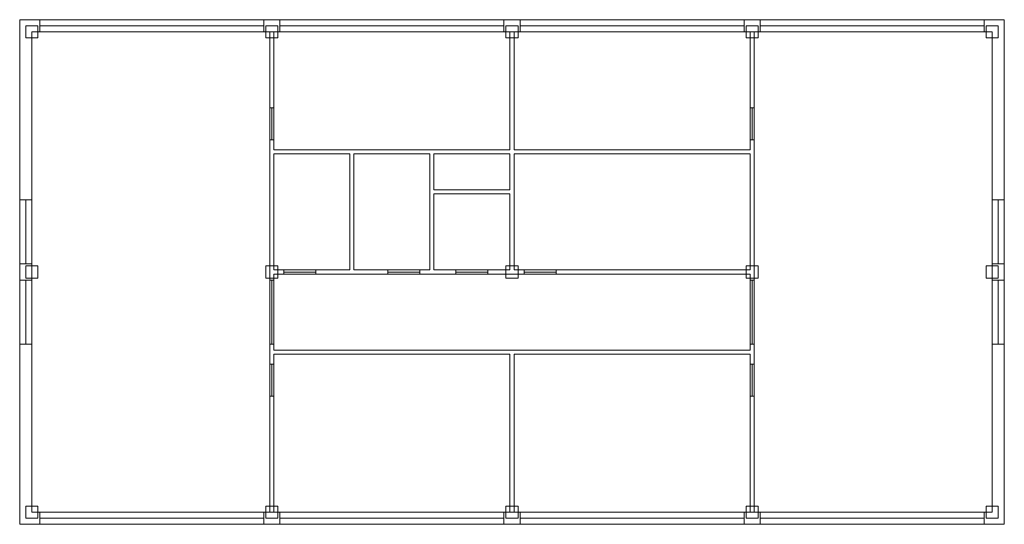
# Model space of a CAD drawing. Header units: millimetres. Extents: x -0.3 to 24.3, y -0.3 to 12.3.
import ezdxf

# ---------------------------------------------------------------- set-up
doc = ezdxf.new("R2010")
doc.units = ezdxf.units.MM
for name, color, linetype, lineweight in [('COLUMN', 41, 'Continuous', 9), ('DOOR', 32, 'Continuous', 15), ('EXTERNAL_WALL', 8, 'Continuous', 0), ('PARTITION', 8, 'Continuous', 0), ('SCREED', 65, 'Continuous', 0), ('WINDOW', 150, 'Continuous', 15)]:
    doc.layers.add(name, color=color, linetype=linetype, lineweight=lineweight)

msp = doc.modelspace()

# ---------------------------------------------------------------- linework, layer by layer
at = {"layer": 'COLUMN', "color": 36, "lineweight": 0, "true_color": 0x874e01}
for points in [[(-0.15, 11.85), (0.15, 11.85), (0.15, 12.15), (-0.15, 12.15), (-0.15, 11.85)], [(5.85, 11.85), (6.15, 11.85), (6.15, 12.15), (5.85, 12.15), (5.85, 11.85)], [(11.85, 11.85), (12.15, 11.85), (12.15, 12.15), (11.85, 12.15), (11.85, 11.85)], [(17.85, 11.85), (18.15, 11.85), (18.15, 12.15), (17.85, 12.15), (17.85, 11.85)], [(23.85, 11.85), (24.15, 11.85), (24.15, 12.15), (23.85, 12.15), (23.85, 11.85)], [(-0.15, 5.85), (0.15, 5.85), (0.15, 6.15), (-0.15, 6.15), (-0.15, 5.85)], [(5.85, 5.85), (6.15, 5.85), (6.15, 6.15), (5.85, 6.15), (5.85, 5.85)], [(11.85, 5.85), (12.15, 5.85), (12.15, 6.15), (11.85, 6.15), (11.85, 5.85)], [(17.85, 5.85), (18.15, 5.85), (18.15, 6.15), (17.85, 6.15), (17.85, 5.85)], [(23.85, 5.85), (24.15, 5.85), (24.15, 6.15), (23.85, 6.15), (23.85, 5.85)], [(-0.15, -0.15), (0.15, -0.15), (0.15, 0.15), (-0.15, 0.15), (-0.15, -0.15)], [(5.85, -0.15), (6.15, -0.15), (6.15, 0.15), (5.85, 0.15), (5.85, -0.15)], [(11.85, -0.15), (12.15, -0.15), (12.15, 0.15), (11.85, 0.15), (11.85, -0.15)], [(17.85, -0.15), (18.15, -0.15), (18.15, 0.15), (17.85, 0.15), (17.85, -0.15)], [(23.85, -0.15), (24.15, -0.15), (24.15, 0.15), (23.85, 0.15), (23.85, -0.15)]]:
    msp.add_lwpolyline(points, close=True, dxfattribs=at)
at = {"layer": 'DOOR', "color": 36, "lineweight": 0, "true_color": 0x874e01}
for p, q in [((6.05, 10.1), (5.95, 10.1)), ((18.05, 10.1), (17.95, 10.1)), ((6.05, 9.3), (5.95, 9.3)), ((18.05, 9.3), (17.95, 9.3)), ((-0.3, 7.8), (0, 7.8)), ((24.3, 7.8), (24, 7.8)), ((-0.3, 6.2), (0, 6.2)), ((24.3, 6.2), (24, 6.2)), ((6.3, 6.05), (6.3, 5.95)), ((7.1, 6.05), (7.1, 5.95)), ((8.9, 6.05), (8.9, 5.95)), ((9.7, 6.05), (9.7, 5.95)), ((10.6, 6.05), (10.6, 5.95)), ((11.4, 6.05), (11.4, 5.95)), ((12.3, 6.05), (12.3, 5.95)), ((13.1, 6.05), (13.1, 5.95)), ((-0.3, 5.8), (0, 5.8)), ((6.05, 5.8), (5.95, 5.8)), ((18.05, 5.8), (17.95, 5.8)), ((24.3, 5.8), (24, 5.8)), ((-0.3, 4.2), (0, 4.2)), ((6.05, 4.2), (5.95, 4.2)), ((18.05, 4.2), (17.95, 4.2)), ((24.3, 4.2), (24, 4.2)), ((6.05, 3.7), (5.95, 3.7)), ((18.05, 3.7), (17.95, 3.7)), ((6.05, 2.9), (5.95, 2.9)), ((18.05, 2.9), (17.95, 2.9))]:
    msp.add_line(p, q, dxfattribs=at)
for points in [[(6, 10.1), (6, 9.3)], [(18, 10.1), (18, 9.3)], [(-0.15, 6.2), (-0.15, 7.8)], [(24.15, 7.8), (24.15, 6.2)], [(6.3, 6), (7.1, 6)], [(8.9, 6), (9.7, 6)], [(10.6, 6), (11.4, 6)], [(12.3, 6), (13.1, 6)], [(-0.15, 4.2), (-0.15, 5.8)], [(6, 5.8), (6, 4.2)], [(18, 5.8), (18, 4.2)], [(24.15, 5.8), (24.15, 4.2)], [(6, 3.7), (6, 2.9)], [(18, 3.7), (18, 2.9)]]:
    msp.add_lwpolyline(points, dxfattribs=at)
at = {"layer": 'EXTERNAL_WALL', "color": 36, "true_color": 0x874e01}
for p, q in [((6, 12.3), (-0.3, 12.3)), ((-0.3, 12.3), (-0.3, 12)), ((12, 12.3), (6, 12.3)), ((18, 12.3), (12, 12.3)), ((24.3, 12.3), (18, 12.3)), ((24.3, 12.3), (24.3, 12)), ((-0.3, 12), (-0.3, 0)), ((5.95, 12), (0, 12)), ((0, 12), (0, 0)), ((11.95, 12), (6.05, 12)), ((17.95, 12), (12.05, 12)), ((24, 12), (18.05, 12)), ((24, 0), (24, 12)), ((24.3, 0), (24.3, 12)), ((-0.3, -0.3), (-0.3, 0)), ((0, 0), (5.95, 0)), ((6.05, 0), (11.95, 0)), ((12.05, 0), (17.95, 0)), ((18.05, 0), (24, 0)), ((24.3, -0.3), (24.3, 0)), ((-0.3, -0.3), (6, -0.3)), ((6, -0.3), (12, -0.3)), ((12, -0.3), (18, -0.3)), ((18, -0.3), (24.3, -0.3))]:
    msp.add_line(p, q, dxfattribs=at)
at = {"layer": 'PARTITION', "color": 36, "true_color": 0x874e01}
for p, q in [((5.95, 8.95), (5.95, 12)), ((6.05, 9.05), (6.05, 12)), ((11.95, 12), (11.95, 9.05)), ((12.05, 12), (12.05, 9.05)), ((17.95, 9.05), (17.95, 12)), ((18.05, 9.05), (18.05, 12)), ((5.95, 5.95), (5.95, 8.95)), ((8, 9.05), (6.05, 9.05)), ((6.05, 6.05), (6.05, 8.95)), ((7.95, 8.95), (6.05, 8.95)), ((7.95, 6.05), (7.95, 8.95)), ((10, 9.05), (8, 9.05)), ((9.95, 8.95), (8.05, 8.95)), ((8.05, 6.05), (8.05, 8.95)), ((9.95, 7.95), (9.95, 8.95)), ((11.95, 9.05), (10, 9.05)), ((11.95, 8.95), (10.05, 8.95)), ((10.05, 8.05), (10.05, 8.95)), ((11.95, 8.95), (11.95, 8.05)), ((17.95, 9.05), (12.05, 9.05)), ((17.95, 8.95), (12.05, 8.95)), ((12.05, 8.95), (12.05, 8.05)), ((17.95, 6.05), (17.95, 8.95)), ((18.05, 6.05), (18.05, 9.05)), ((9.95, 6.05), (9.95, 7.95)), ((11.95, 8.05), (10.05, 8.05)), ((10.05, 6.05), (10.05, 7.95)), ((11.95, 7.95), (10.05, 7.95)), ((11.95, 7.95), (11.95, 6.05)), ((12.05, 8.05), (12.05, 6.05)), ((5.95, 3.95), (5.95, 5.95)), ((7.95, 6.05), (6.05, 6.05)), ((6.05, 4.05), (6.05, 5.95)), ((8, 5.95), (6.05, 5.95)), ((10, 5.95), (8, 5.95)), ((9.95, 6.05), (8.05, 6.05)), ((12, 5.95), (10, 5.95)), ((11.95, 6.05), (10.05, 6.05)), ((17.95, 5.95), (12, 5.95)), ((17.95, 6.05), (12.05, 6.05)), ((17.95, 4.05), (17.95, 5.95)), ((18.05, 4.05), (18.05, 6.05)), ((5.95, 0), (5.95, 3.95)), ((12, 4.05), (6.05, 4.05)), ((6.05, 0), (6.05, 3.95)), ((11.95, 3.95), (6.05, 3.95)), ((11.95, 0), (11.95, 3.95)), ((17.95, 4.05), (12, 4.05)), ((17.95, 3.95), (12.05, 3.95)), ((12.05, 0), (12.05, 3.95)), ((17.95, 0), (17.95, 3.95)), ((18.05, 0), (18.05, 4.05))]:
    msp.add_line(p, q, dxfattribs=at)
at = {"layer": 'SCREED', "color": 36, "true_color": 0x874e01}
msp.add_lwpolyline([(0, 0), (24, 0), (24, 12), (0, 12), (0, 0)], close=True, dxfattribs=at)
at = {"layer": 'WINDOW', "color": 36, "lineweight": 0, "true_color": 0x874e01}
for p, q in [((0.2, 12.3), (0.2, 12)), ((5.8, 12.3), (5.8, 12)), ((6.2, 12.3), (6.2, 12)), ((11.8, 12.3), (11.8, 12)), ((12.2, 12.3), (12.2, 12)), ((17.8, 12.3), (17.8, 12)), ((18.2, 12.3), (18.2, 12)), ((23.8, 12.3), (23.8, 12)), ((0.2, -0.3), (0.2, 0)), ((5.8, -0.3), (5.8, 0)), ((6.2, -0.3), (6.2, 0)), ((11.8, -0.3), (11.8, 0)), ((12.2, -0.3), (12.2, 0)), ((17.8, -0.3), (17.8, 0)), ((18.2, -0.3), (18.2, 0)), ((23.8, -0.3), (23.8, 0))]:
    msp.add_line(p, q, dxfattribs=at)
for points in [[(0.2, 12.15), (5.8, 12.15)], [(6.2, 12.15), (11.8, 12.15)], [(12.2, 12.15), (17.8, 12.15)], [(18.2, 12.15), (23.8, 12.15)], [(5.8, -0.15), (0.2, -0.15)], [(11.8, -0.15), (6.2, -0.15)], [(17.8, -0.15), (12.2, -0.15)], [(23.8, -0.15), (18.2, -0.15)]]:
    msp.add_lwpolyline(points, dxfattribs=at)

doc.saveas('drawing.dxf')
